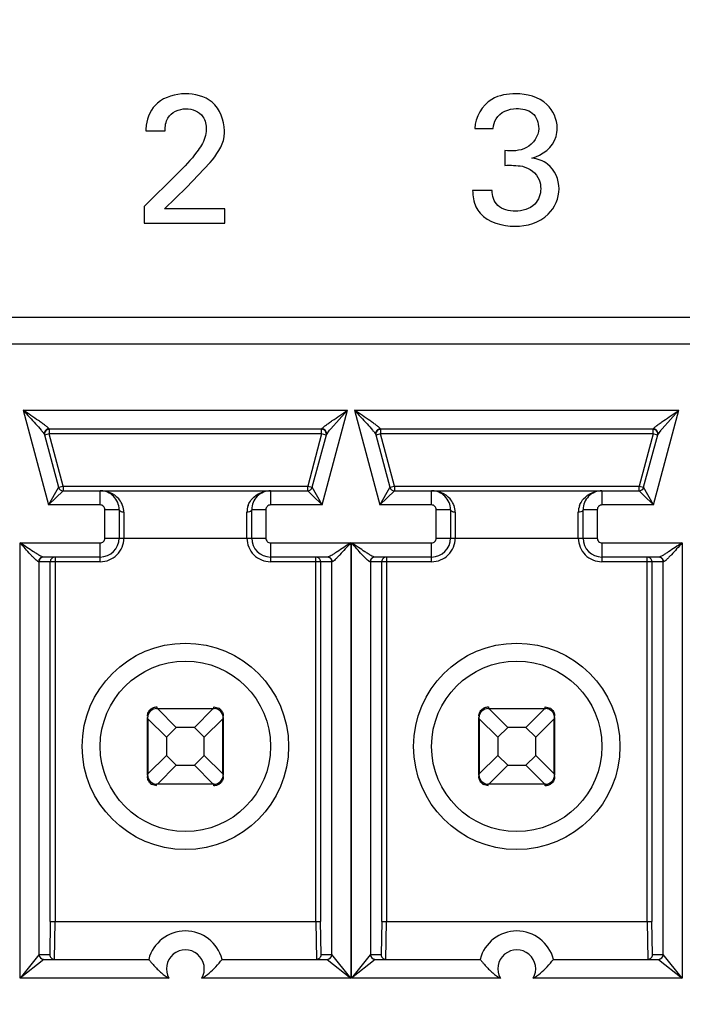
# Model space of a CAD drawing. Header units: inches. Extents: x 0 to 34, y 0 to 22.
# Tile 9 of 125: x 7.733 to 7.94, y 5.382 to 5.689. Entities that reach past the tile are written whole.
import ezdxf

# ---------------------------------------------------------------- set-up
doc = ezdxf.new("R2010")
doc.units = ezdxf.units.IN
doc.header["$LTSCALE"] = 1.87
doc.header["$MEASUREMENT"] = 0
doc.layers.get('0').update_dxf_attribs({"linetype": 'CONTINUOUS'})
doc.layers.add('DIMENSIONS', color=7, linetype='CONTINUOUS')
doc.styles.get("Standard").update_dxf_attribs({"font": 'txt', "width": 0.8})
doc.dimstyles.new('DIMSTYLE_2', dxfattribs={"dimtxt": 0.125, "dimasz": 0.18, "dimexe": 0.125, "dimexo": 0.0625, "dimgap": 0.09, "dimtad": 0, "dimtih": 1, "dimtoh": 1, "dimdec": 3, "dimlfac": 1.3333333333, "dimzin": 4, "dimdsep": 46, "dimtxsty": 'STANDARD', "dimblk": '_FILLED', "dimblk1": '_FILLED', "dimblk2": '_FILLED', "dimcen": 0.09, "dimadec": 0, "dimazin": 0, "dimtp": 0.001, "dimtm": 0.001, "dimtfac": 1, "dimtdec": 3, "dimtofl": 0, "dimtmove": 0, "dimatfit": 3, "dimldrblk": '_FILLED', "dimfxl": 1, "dimtolj": 1, "dimtzin": 4, "dimarcsym": 0})

# ---------------------------------------------------------------- blocks, each defined once
blk = doc.blocks.new('*D20')
at = {"layer": 'DIMENSIONS', "color": 2, "linetype": 'CONTINUOUS'}
blk.add_line((8.8549853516, 6.4662113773), (5.68896, 6.4662113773), dxfattribs=at)
at = {"layer": 'DIMENSIONS', "color": 2, "linetype": 'CONTINUOUS', "insert": (5.62646, 6.5287113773), "char_height": 0.125, "width": 1.325, "attachment_point": 3, "line_spacing_factor": 0.9}
blk.add_mtext('1.944{\\Ftxt.shx;\\W1.000000;\\H0.125000; }[49.39]', dxfattribs=at)
blk = doc.blocks.new('_FILLED')
at = {"color": 0, "linetype": 'BYBLOCK'}
blk.add_solid([(0, 0), (-1, 0.1736111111), (-1, -0.1736111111)], dxfattribs=at)

msp = doc.modelspace()

# ---------------------------------------------------------------- linework, layer by layer
at = {"color": 7, "linetype": 'CONTINUOUS'}
for p, q in [((7.7727530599, 5.654774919), (7.7787645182, 5.654774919)), ((7.8752916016, 5.6555176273), (7.8810697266, 5.6555176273)), ((7.8846707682, 5.6486509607), (7.8846707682, 5.6440176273)), ((7.7854582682, 5.6370947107), (7.7927822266, 5.6448770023)), ((7.7825384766, 5.6413832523), (7.7721832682, 5.631199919)), ((7.7785405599, 5.6305134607), (7.7854582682, 5.6370947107)), ((7.8807238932, 5.6361801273), (7.8746613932, 5.6361801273)), ((7.7721832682, 5.631199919), (7.7721832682, 5.6259915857)), ((7.7973603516, 5.6305134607), (7.7785405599, 5.6305134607)), ((7.7973603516, 5.6259915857), (7.7973603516, 5.6305134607)), ((7.7721832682, 5.6259915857), (7.7973603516, 5.6259915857)), ((8.6865363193, 5.5965361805), (7.1936583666, 5.5965361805)), ((8.6782863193, 5.5882861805), (7.2831145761, 5.5882861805)), ((7.7344954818, 5.5676170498), (7.7424074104, 5.5380893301)), ((7.7344954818, 5.5676170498), (7.8356602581, 5.5676170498)), ((7.8277479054, 5.5380893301), (7.8356602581, 5.5676170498)), ((7.8304201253, 5.5618537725), (7.8356600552, 5.5676171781)), ((7.8378419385, 5.5676170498), (7.8457538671, 5.5380893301)), ((7.8378419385, 5.5676170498), (7.9390067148, 5.5676170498)), ((7.9310943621, 5.5380893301), (7.9390067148, 5.5676170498)), ((7.933766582, 5.5618537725), (7.9390065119, 5.5676171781)), ((7.7411212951, 5.5600020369), (7.7455127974, 5.5436127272)), ((7.7425873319, 5.5602349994), (7.7411829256, 5.5598586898)), ((7.742587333, 5.5617113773), (7.7425473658, 5.5618306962)), ((7.7425873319, 5.5617113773), (7.7425873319, 5.5602349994)), ((7.8275679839, 5.5617113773), (7.7425873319, 5.5617113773)), ((7.746938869, 5.5439948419), (7.7425873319, 5.5602349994)), ((7.8275679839, 5.5602349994), (7.7425873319, 5.5602349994)), ((7.8275679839, 5.5602349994), (7.8232164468, 5.5439948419)), ((7.8246425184, 5.5436127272), (7.829034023, 5.5600020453)), ((7.8275679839, 5.5602349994), (7.8275679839, 5.5615135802)), ((7.8289940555, 5.5598528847), (7.8275679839, 5.5602349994)), ((7.8276079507, 5.5618306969), (7.8275679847, 5.5617113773)), ((7.8278371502, 5.5618069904), (7.827607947, 5.5618306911)), ((7.829034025, 5.5600020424), (7.8300551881, 5.5614251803)), ((7.8444677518, 5.5600020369), (7.8488592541, 5.5436127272)), ((7.8459337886, 5.5602349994), (7.8445293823, 5.5598586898)), ((7.8459337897, 5.5617113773), (7.8458938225, 5.5618306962)), ((7.8459337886, 5.5617113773), (7.8459337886, 5.5602349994)), ((7.9309144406, 5.5617113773), (7.8459337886, 5.5617113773)), ((7.8502853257, 5.5439948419), (7.8459337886, 5.5602349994)), ((7.9309144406, 5.5602349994), (7.8459337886, 5.5602349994)), ((7.9309144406, 5.5602349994), (7.9265629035, 5.5439948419)), ((7.9279889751, 5.5436127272), (7.9323804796, 5.5600020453)), ((7.9309544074, 5.5618306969), (7.9309144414, 5.5617113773)), ((7.9309144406, 5.5602349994), (7.9309144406, 5.5615135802)), ((7.9323405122, 5.5598528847), (7.9309144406, 5.5602349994)), ((7.9311836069, 5.5618069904), (7.9309544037, 5.5618306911)), ((7.9323804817, 5.5600020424), (7.9334016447, 5.5614251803)), ((7.7455127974, 5.5436127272), (7.746938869, 5.5439948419)), ((7.746938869, 5.5439948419), (7.746938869, 5.5425408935)), ((7.746938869, 5.5439948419), (7.8232164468, 5.5439948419)), ((7.8232164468, 5.542518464), (7.8232164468, 5.5439948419)), ((7.8232164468, 5.5439948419), (7.8246208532, 5.5436185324)), ((7.8488592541, 5.5436127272), (7.8502853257, 5.5439948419)), ((7.8502853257, 5.5439948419), (7.8502853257, 5.5425408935)), ((7.8502853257, 5.5439948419), (7.9265629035, 5.5439948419)), ((7.9265629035, 5.542518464), (7.9265629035, 5.5439948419)), ((7.9265629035, 5.5439948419), (7.9279673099, 5.5436185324)), ((7.7453989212, 5.5434101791), (7.7424074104, 5.5380893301)), ((7.7424074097, 5.5380893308), (7.7469323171, 5.542512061)), ((7.7455127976, 5.5436127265), (7.7453989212, 5.5434101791)), ((7.7469388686, 5.542518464), (7.8232164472, 5.542518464)), ((7.7585028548, 5.5380893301), (7.7585028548, 5.542518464)), ((7.8116524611, 5.542518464), (7.8116524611, 5.5380893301)), ((7.8232164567, 5.5425184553), (7.8235522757, 5.5421902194)), ((7.8235522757, 5.5421902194), (7.824673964, 5.5410938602)), ((7.8277479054, 5.5380893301), (7.8246468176, 5.5436050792)), ((7.824673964, 5.5410938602), (7.8277479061, 5.5380893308)), ((7.8457538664, 5.5380893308), (7.8502787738, 5.542512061)), ((7.8487453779, 5.5434101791), (7.8457538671, 5.5380893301)), ((7.8488592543, 5.5436127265), (7.8487453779, 5.5434101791)), ((7.8502853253, 5.542518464), (7.9265629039, 5.542518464)), ((7.8618493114, 5.5380893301), (7.8618493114, 5.542518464)), ((7.9149989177, 5.542518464), (7.9149989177, 5.5380893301)), ((7.9265629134, 5.5425184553), (7.9268987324, 5.5421902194)), ((7.9268987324, 5.5421902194), (7.9280204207, 5.5410938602)), ((7.9310943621, 5.5380893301), (7.9279932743, 5.5436050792)), ((7.9280204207, 5.5410938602), (7.9310943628, 5.5380893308)), ((7.7585028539, 5.5380893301), (7.7424074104, 5.5380893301)), ((7.8277479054, 5.5380893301), (7.8116524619, 5.5380893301)), ((7.8618493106, 5.5380893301), (7.8457538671, 5.5380893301)), ((7.9310943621, 5.5380893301), (7.9149989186, 5.5380893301)), ((7.7644083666, 5.5366129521), (7.7599792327, 5.5366129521)), ((7.7599792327, 5.5277546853), (7.7599792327, 5.5366129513)), ((7.7644083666, 5.5366129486), (7.7644083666, 5.5277546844)), ((7.7658847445, 5.5358076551), (7.7658847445, 5.5277546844)), ((7.8042705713, 5.5277546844), (7.8042705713, 5.5358076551)), ((7.8101760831, 5.5366129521), (7.8057469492, 5.5366129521)), ((7.8057469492, 5.5277546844), (7.8057469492, 5.5366129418)), ((7.8101760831, 5.5366129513), (7.8101760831, 5.5277546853)), ((7.8677548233, 5.5366129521), (7.8633256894, 5.5366129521)), ((7.8633256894, 5.5277546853), (7.8633256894, 5.5366129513)), ((7.8677548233, 5.5366129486), (7.8677548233, 5.5277546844)), ((7.8692312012, 5.5358076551), (7.8692312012, 5.5277546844)), ((7.907617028, 5.5277546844), (7.907617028, 5.5358076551)), ((7.9135225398, 5.5366129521), (7.9090934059, 5.5366129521)), ((7.9090934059, 5.5277546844), (7.9090934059, 5.5366129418)), ((7.9135225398, 5.5366129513), (7.9135225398, 5.5277546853)), ((7.7335117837, 5.3904514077), (7.7335117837, 5.5262783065)), ((7.7335117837, 5.5262783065), (7.7585028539, 5.5262783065)), ((7.7585028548, 5.5203727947), (7.7585028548, 5.5262783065)), ((7.7599792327, 5.5277546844), (7.8101760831, 5.5277546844)), ((7.8116524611, 5.5262783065), (7.8116524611, 5.5203727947)), ((7.8116524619, 5.5262783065), (7.8366434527, 5.5262783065)), ((7.8366434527, 5.5262783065), (7.8366434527, 5.3904513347)), ((7.8368582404, 5.3904514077), (7.8368582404, 5.5262783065)), ((7.8368582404, 5.5262783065), (7.8618493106, 5.5262783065)), ((7.8618493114, 5.5203727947), (7.8618493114, 5.5262783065)), ((7.8633256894, 5.5277546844), (7.9135225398, 5.5277546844)), ((7.9149989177, 5.5262783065), (7.9149989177, 5.5203727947)), ((7.9149989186, 5.5262783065), (7.9399899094, 5.5262783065)), ((7.9399899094, 5.5262783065), (7.9399899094, 5.3904513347)), ((7.7585028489, 5.5203727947), (7.739298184, 5.5203727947)), ((7.7394165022, 5.5203727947), (7.7394165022, 5.3978334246)), ((7.7585028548, 5.5218491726), (7.7407447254, 5.5218491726)), ((7.7429470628, 5.4081672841), (7.7429470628, 5.5203727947)), ((7.7444231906, 5.5218491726), (7.7444231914, 5.4081681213)), ((7.8294105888, 5.5218491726), (7.8116524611, 5.5218491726)), ((7.8308571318, 5.5203727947), (7.8116524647, 5.5203727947)), ((7.8257321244, 5.4081681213), (7.8257321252, 5.5218267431)), ((7.827208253, 5.5203727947), (7.827208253, 5.408167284)), ((7.8307388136, 5.3978334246), (7.8307388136, 5.5203727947)), ((7.8618493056, 5.5203727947), (7.8426446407, 5.5203727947)), ((7.8427629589, 5.5203727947), (7.8427629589, 5.3978334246)), ((7.8618493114, 5.5218491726), (7.8440911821, 5.5218491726)), ((7.8462935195, 5.4081672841), (7.8462935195, 5.5203727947)), ((7.8477696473, 5.5218491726), (7.8477696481, 5.4081681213)), ((7.9327570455, 5.5218491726), (7.9149989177, 5.5218491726)), ((7.9342035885, 5.5203727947), (7.9149989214, 5.5203727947)), ((7.9290785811, 5.4081681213), (7.9290785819, 5.5218267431)), ((7.9305547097, 5.5203727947), (7.9305547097, 5.408167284)), ((7.9340852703, 5.3978334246), (7.9340852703, 5.5203727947)), ((7.7761011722, 5.4746012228), (7.7762225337, 5.4745930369)), ((7.7762193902, 5.4751015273), (7.7762193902, 5.4746050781)), ((7.7762194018, 5.4746050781), (7.793935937, 5.4746050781)), ((7.7762225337, 5.4745930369), (7.7764512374, 5.4744952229)), ((7.782248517, 5.4686995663), (7.7764720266, 5.4744760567)), ((7.7936832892, 5.4744760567), (7.7764720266, 5.4744760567)), ((7.7936832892, 5.4744760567), (7.7879067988, 5.4686995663)), ((7.7936832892, 5.4744760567), (7.7939323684, 5.4745929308)), ((7.7939323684, 5.4745929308), (7.7940623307, 5.4745997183)), ((7.7939359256, 5.4748264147), (7.7939359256, 5.4751015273)), ((7.7939359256, 5.4751015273), (7.7954123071, 5.4747192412)), ((7.8794476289, 5.4746012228), (7.8795689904, 5.4745930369)), ((7.8795658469, 5.4751015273), (7.8795658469, 5.4746050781)), ((7.8795658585, 5.4746050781), (7.8972823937, 5.4746050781)), ((7.8795689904, 5.4745930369), (7.8797976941, 5.4744952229)), ((7.8855949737, 5.4686995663), (7.8798184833, 5.4744760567)), ((7.8970297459, 5.4744760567), (7.8798184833, 5.4744760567)), ((7.8970297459, 5.4744760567), (7.8912532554, 5.4686995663)), ((7.8970297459, 5.4744760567), (7.8972788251, 5.4745929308)), ((7.8972788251, 5.4745929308), (7.8974087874, 5.4745997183)), ((7.8972823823, 5.4748264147), (7.8972823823, 5.4751015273)), ((7.8972823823, 5.4751015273), (7.8987587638, 5.4747192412)), ((7.7732666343, 5.4539357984), (7.7732666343, 5.4716523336)), ((7.7732787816, 5.471648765), (7.7732719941, 5.4717787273)), ((7.7733956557, 5.4713996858), (7.7732787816, 5.471648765)), ((7.7733956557, 5.4713996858), (7.7791721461, 5.4656231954)), ((7.7733956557, 5.4713996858), (7.7733956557, 5.4541884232)), ((7.7909831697, 5.4656231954), (7.7967596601, 5.4713996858)), ((7.7967596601, 5.4541884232), (7.7967596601, 5.4713996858)), ((7.7968766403, 5.4716491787), (7.7967788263, 5.471420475)), ((7.7968848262, 5.4717705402), (7.7968766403, 5.4716491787)), ((7.7968886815, 5.4720134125), (7.7968886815, 5.4722480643)), ((7.7968886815, 5.4716523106), (7.7968886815, 5.4539357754)), ((7.876613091, 5.4539357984), (7.876613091, 5.4716523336)), ((7.8766252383, 5.471648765), (7.8766184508, 5.4717787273)), ((7.8767421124, 5.4713996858), (7.8766252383, 5.471648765)), ((7.8767421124, 5.4713996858), (7.8825186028, 5.4656231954)), ((7.8767421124, 5.4713996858), (7.8767421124, 5.4541884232)), ((7.8943296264, 5.4656231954), (7.9001061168, 5.4713996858)), ((7.9001061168, 5.4541884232), (7.9001061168, 5.4713996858)), ((7.900223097, 5.4716491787), (7.900125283, 5.471420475)), ((7.9002312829, 5.4717705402), (7.900223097, 5.4716491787)), ((7.9002351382, 5.4720134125), (7.9002351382, 5.4722480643)), ((7.9002351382, 5.4716523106), (7.9002351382, 5.4539357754)), ((7.7791721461, 5.4656231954), (7.782248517, 5.4686995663)), ((7.7879067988, 5.4686995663), (7.782248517, 5.4686995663)), ((7.7879067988, 5.4686995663), (7.7909831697, 5.4656231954)), ((7.8825186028, 5.4656231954), (7.8855949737, 5.4686995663)), ((7.8912532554, 5.4686995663), (7.8855949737, 5.4686995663)), ((7.8912532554, 5.4686995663), (7.8943296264, 5.4656231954)), ((7.7791721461, 5.4656231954), (7.7791721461, 5.4599649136)), ((7.7909831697, 5.4599649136), (7.7909831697, 5.4656231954)), ((7.8825186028, 5.4656231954), (7.8825186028, 5.4599649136)), ((7.8943296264, 5.4599649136), (7.8943296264, 5.4656231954)), ((7.7791721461, 5.4599649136), (7.7733956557, 5.4541884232)), ((7.782248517, 5.4568885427), (7.7791721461, 5.4599649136)), ((7.7909831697, 5.4599649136), (7.7879067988, 5.4568885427)), ((7.7967596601, 5.4541884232), (7.7909831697, 5.4599649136)), ((7.8825186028, 5.4599649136), (7.8767421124, 5.4541884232)), ((7.8855949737, 5.4568885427), (7.8825186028, 5.4599649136)), ((7.8943296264, 5.4599649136), (7.8912532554, 5.4568885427)), ((7.9001061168, 5.4541884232), (7.8943296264, 5.4599649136)), ((7.7764720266, 5.4511120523), (7.782248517, 5.4568885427)), ((7.782248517, 5.4568885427), (7.7879067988, 5.4568885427)), ((7.7879067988, 5.4568885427), (7.7936832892, 5.4511120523)), ((7.8798184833, 5.4511120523), (7.8855949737, 5.4568885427)), ((7.8855949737, 5.4568885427), (7.8912532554, 5.4568885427)), ((7.8912532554, 5.4568885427), (7.8970297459, 5.4511120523)), ((7.7732666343, 5.4535746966), (7.7732666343, 5.4533400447)), ((7.7732704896, 5.4538175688), (7.7732786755, 5.4539389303)), ((7.7732786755, 5.4539389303), (7.7733764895, 5.454167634)), ((7.7967596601, 5.4541884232), (7.7968765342, 5.453939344)), ((7.7968765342, 5.453939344), (7.7968833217, 5.4538093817)), ((7.876613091, 5.4535746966), (7.876613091, 5.4533400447)), ((7.8766169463, 5.4538175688), (7.8766251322, 5.4539389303)), ((7.8766251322, 5.4539389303), (7.8767229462, 5.454167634)), ((7.9001061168, 5.4541884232), (7.9002229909, 5.453939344)), ((7.9002229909, 5.453939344), (7.9002297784, 5.4538093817)), ((7.7762193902, 5.4504865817), (7.7747430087, 5.4508688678)), ((7.7762229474, 5.4509951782), (7.7760929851, 5.4509883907)), ((7.793935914, 5.4509830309), (7.7762193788, 5.4509830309)), ((7.7764720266, 5.4511120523), (7.7762229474, 5.4509951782)), ((7.7764720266, 5.4511120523), (7.7936832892, 5.4511120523)), ((7.7939327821, 5.4509950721), (7.7937040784, 5.4510928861)), ((7.7940541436, 5.4509868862), (7.7939327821, 5.4509950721)), ((7.7939359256, 5.4504865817), (7.7939359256, 5.4509830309)), ((7.8795658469, 5.4504865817), (7.8780894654, 5.4508688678)), ((7.8795694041, 5.4509951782), (7.8794394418, 5.4509883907)), ((7.8972823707, 5.4509830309), (7.8795658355, 5.4509830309)), ((7.8798184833, 5.4511120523), (7.8795694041, 5.4509951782)), ((7.8798184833, 5.4511120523), (7.8970297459, 5.4511120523)), ((7.8972792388, 5.4509950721), (7.8970505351, 5.4510928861)), ((7.8974006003, 5.4509868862), (7.8972792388, 5.4509950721)), ((7.8972823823, 5.4504865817), (7.8972823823, 5.4509830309)), ((7.7429470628, 5.4081672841), (7.7427570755, 5.3978334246)), ((7.7429470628, 5.4081680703), (7.827208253, 5.4081680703)), ((7.7442332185, 5.3963570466), (7.7444231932, 5.4081681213)), ((7.8257321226, 5.4081681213), (7.8259220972, 5.3963570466)), ((7.8273982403, 5.3978334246), (7.827208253, 5.408167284)), ((7.8462935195, 5.4081672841), (7.8461035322, 5.3978334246)), ((7.8462935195, 5.4081680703), (7.9305547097, 5.4081680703)), ((7.8475796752, 5.3963570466), (7.8477696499, 5.4081681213)), ((7.9290785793, 5.4081681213), (7.9292685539, 5.3963570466)), ((7.930744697, 5.3978334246), (7.9305547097, 5.408167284)), ((7.7409045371, 5.3963570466), (7.7335115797, 5.3904515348)), ((7.73934216, 5.3977392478), (7.7335119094, 5.3904514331)), ((7.7394164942, 5.3978321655), (7.73934216, 5.3977392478)), ((7.7394165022, 5.3978334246), (7.7427570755, 5.3978334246)), ((7.7408951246, 5.3963570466), (7.7736416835, 5.3963570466)), ((7.7965136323, 5.3963570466), (7.8292601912, 5.3963570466)), ((7.8273982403, 5.3978334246), (7.8307388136, 5.3978334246)), ((7.8292507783, 5.3963570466), (7.8366435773, 5.3904515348)), ((7.8366434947, 5.3904513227), (7.8307505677, 5.3978174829)), ((7.8442509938, 5.3963570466), (7.8368580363, 5.3904515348)), ((7.8426886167, 5.3977392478), (7.836858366, 5.3904514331)), ((7.8427629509, 5.3978321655), (7.8426886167, 5.3977392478)), ((7.8427629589, 5.3978334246), (7.8461035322, 5.3978334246)), ((7.8442415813, 5.3963570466), (7.8769881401, 5.3963570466)), ((7.899860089, 5.3963570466), (7.9326066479, 5.3963570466)), ((7.930744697, 5.3978334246), (7.9340852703, 5.3978334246)), ((7.9325972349, 5.3963570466), (7.939990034, 5.3904515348)), ((7.9399899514, 5.3904513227), (7.9340970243, 5.3978174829)), ((7.7799633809, 5.3904514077), (7.7335117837, 5.3904514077)), ((7.8366434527, 5.3904513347), (7.7901919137, 5.3904513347)), ((7.8833098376, 5.3904514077), (7.8368582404, 5.3904514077)), ((7.9399899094, 5.3904513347), (7.8935383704, 5.3904513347))]:
    msp.add_line(p, q, dxfattribs=at)
for centre, radius in [((7.7850776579, 5.4627940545), 0.0321850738), ((7.8884241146, 5.4627940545), 0.0321850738), ((7.7850776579, 5.4627940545), 0.0265748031), ((7.8884241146, 5.4627940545), 0.0265748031)]:
    msp.add_circle(centre, radius, dxfattribs=at)
for centre, radius, start, end in [((7.7425873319, 5.5602349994), 0.001476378, 89.9999999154, 195), ((7.8275679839, 5.5602349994), 0.001476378, 344.9999999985, 90), ((7.8637382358, 5.5331144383), 0.0440005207, 139.219800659, 139.9528085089), ((7.8459337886, 5.5602349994), 0.001476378, 89.9999999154, 195), ((7.9309144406, 5.5602349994), 0.001476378, 344.9999999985, 90), ((7.9670846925, 5.5331144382), 0.0440005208, 139.2198006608, 139.9528085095), ((7.746938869, 5.5439948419), 0.001476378, 195.0000002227, 270), ((7.7585028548, 5.5366129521), 0.0059055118, 359.9999659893, 89.9999999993), ((7.8116524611, 5.5366129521), 0.0059055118, 89.998497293, 179.9999999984), ((7.8232164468, 5.5439948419), 0.001476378, 270, 344.999999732), ((7.8502853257, 5.5439948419), 0.001476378, 195.0000002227, 270), ((7.8618493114, 5.5366129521), 0.0059055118, 359.9999659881, 89.9999999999), ((7.9149989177, 5.5366129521), 0.0059055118, 89.998497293, 179.9999999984), ((7.9265629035, 5.5439948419), 0.001476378, 270, 344.999999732), ((7.7585028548, 5.5366129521), 0.0014763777, 359.9999660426, 90.0000339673), ((7.7597336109, 5.5358047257), 0.0061511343, 0.0272859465, 20.333575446), ((7.8104219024, 5.5358046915), 0.0061513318, 159.6707399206, 179.9723960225), ((7.8116524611, 5.5366129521), 0.0014763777, 89.9999660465, 180.0000339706), ((7.8618493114, 5.5366129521), 0.0014763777, 359.9999660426, 90.0000339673), ((7.8630800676, 5.5358047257), 0.0061511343, 0.0272859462, 20.3335754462), ((7.9137683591, 5.5358046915), 0.0061513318, 159.6707399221, 179.9723960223), ((7.9149989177, 5.5366129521), 0.0014763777, 89.9999660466, 180.0000339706), ((7.7585028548, 5.5277546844), 0.0073818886, 269.9999542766, 360), ((7.7585028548, 5.5277546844), 0.0014763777, 269.9999660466, 3.39706e-05), ((7.7585028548, 5.5277546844), 0.0059055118, 270.000000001, 359.9999999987), ((7.8116524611, 5.5277546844), 0.007381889, 180, 270.0000286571), ((7.8116524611, 5.5277546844), 0.0059055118, 180.0000000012, 269.9999999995), ((7.8116524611, 5.5277546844), 0.0014763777, 179.9999660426, 270.0000339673), ((7.8618493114, 5.5277546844), 0.0073818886, 269.9999542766, 360), ((7.8618493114, 5.5277546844), 0.0014763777, 269.9999660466, 3.39706e-05), ((7.8618493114, 5.5277546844), 0.0059055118, 270.000000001, 359.9999999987), ((7.9149989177, 5.5277546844), 0.007381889, 180, 270.0000286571), ((7.9149989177, 5.5277546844), 0.0059055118, 180.0000000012, 269.9999999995), ((7.9149989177, 5.5277546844), 0.0014763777, 179.9999660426, 270.0000339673), ((7.7408922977, 5.520373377), 0.0014757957, 89.9870702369, 180.0226083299), ((7.7444228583, 5.520373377), 0.0014757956, 89.9870695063, 180.0226090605), ((7.8257327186, 5.5203736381), 0.0014755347, 359.9672506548, 90.0230707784), ((7.8292630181, 5.520373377), 0.0014757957, 359.9773916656, 90.0129297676), ((7.8442387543, 5.520373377), 0.0014757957, 89.9870702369, 180.0226083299), ((7.847769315, 5.520373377), 0.0014757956, 89.9870695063, 180.0226090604), ((7.9290791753, 5.5203736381), 0.0014755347, 359.9672506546, 90.0230707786), ((7.9326094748, 5.520373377), 0.0014757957, 359.9773916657, 90.0129297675), ((7.7762193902, 5.4716523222), 0.0029527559, 90, 179.9997786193), ((7.7762247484, 5.4742286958), 0.0003497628, 45.0095822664, 49.6428266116), ((7.7939359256, 5.4716523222), 0.0029527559, 0, 89.9997786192), ((7.7939730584, 5.4721393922), 0.0029541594, 48.9879842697, 60.8436828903), ((7.8795658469, 5.4716523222), 0.0029527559, 90, 179.9997786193), ((7.8795712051, 5.4742286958), 0.0003497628, 45.0095822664, 49.6428266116), ((7.8972823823, 5.4716523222), 0.0029527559, 0, 89.9997786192), ((7.8973195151, 5.4721393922), 0.0029541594, 48.9879842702, 60.8436828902), ((7.7965122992, 5.471646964), 0.0003497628, 315.0095822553, 319.6428266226), ((7.8998587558, 5.471646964), 0.0003497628, 315.0095822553, 319.6428266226), ((7.7762193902, 5.4539357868), 0.0029527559, 180, 269.9997786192), ((7.7736430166, 5.453941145), 0.0003497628, 135.0095822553, 139.6428266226), ((7.7939359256, 5.4539357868), 0.0029527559, 270, 359.9997786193), ((7.8795658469, 5.4539357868), 0.0029527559, 180, 269.9997786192), ((7.8769894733, 5.453941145), 0.0003497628, 135.0095822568, 139.6428266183), ((7.8972823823, 5.4539357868), 0.0029527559, 270, 359.9997786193), ((7.7761822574, 5.4534487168), 0.0029541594, 228.9879842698, 240.8436828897), ((7.7939305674, 5.4513594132), 0.0003497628, 225.0095822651, 229.6428266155), ((7.8795287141, 5.4534487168), 0.0029541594, 228.9879842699, 240.8436828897), ((7.8972770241, 5.4513594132), 0.0003497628, 225.0095822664, 229.6428266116), ((7.7850776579, 5.3934042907), 0.0118110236, 14.4775121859, 165.5224878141), ((7.8884241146, 5.3934042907), 0.0118110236, 14.4775121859, 165.5224878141), ((7.740893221, 5.3978327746), 0.0014767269, 180.0715289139, 269.9964389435), ((7.7442328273, 5.3978327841), 0.0014757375, 179.9751317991, 270.0151896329), ((7.7850776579, 5.3934042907), 0.0059053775, 329.9979909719, 210.0012922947), ((7.8259224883, 5.3978327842), 0.0014757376, 269.9848155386, 0.024863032), ((7.8292620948, 5.3978327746), 0.0014767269, 270.0035613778, 359.9284706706), ((7.8442396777, 5.3978327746), 0.0014767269, 180.0715289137, 269.9964389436), ((7.847579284, 5.3978327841), 0.0014757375, 179.9751317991, 270.0151896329), ((7.8884241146, 5.3934042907), 0.0059053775, 329.9979909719, 210.0012922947), ((7.929268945, 5.3978327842), 0.0014757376, 269.9848155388, 0.0248630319), ((7.9326085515, 5.3978327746), 0.0014767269, 270.0035613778, 359.9284706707)]:
    msp.add_arc(centre, radius, start, end, dxfattribs=at)
for points in [[(7.7850009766, 5.666331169), (7.781984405, 5.666331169), (7.7787088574, 5.665431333), (7.7764145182, 5.6634728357)], [(7.7886624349, 5.648193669), (7.7868510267, 5.645736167), (7.7847253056, 5.6435135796), (7.7825384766, 5.6413832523)], [(7.8846707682, 5.6440176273), (7.8865038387, 5.6440690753), (7.8883646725, 5.6440792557), (7.8901645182, 5.643728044)], [(7.8770009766, 5.629140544), (7.879535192, 5.6262076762), (7.8839988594, 5.6250207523), (7.8878749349, 5.6250207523)], [(7.7469323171, 5.542512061), (7.7469344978, 5.5425141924), (7.7469366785, 5.5425163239), (7.7469388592, 5.5425184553)], [(7.8246468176, 5.5436050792), (7.8246453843, 5.5436076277), (7.824643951, 5.5436101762), (7.8246425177, 5.5436127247)], [(7.8502787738, 5.542512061), (7.8502809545, 5.5425141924), (7.8502831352, 5.5425163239), (7.8502853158, 5.5425184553)], [(7.9279932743, 5.5436050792), (7.927991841, 5.5436076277), (7.9279904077, 5.5436101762), (7.9279889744, 5.5436127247)], [(7.8307505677, 5.3978174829), (7.8307466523, 5.3978223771), (7.830742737, 5.3978272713), (7.8307388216, 5.3978321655)], [(7.9340970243, 5.3978174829), (7.934093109, 5.3978223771), (7.9340891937, 5.3978272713), (7.9340852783, 5.3978321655)]]:
    msp.add_open_spline(points, degree=3, dxfattribs=at)
for points, knots in [([(7.7972478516, 5.654774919), (7.7972478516, 5.6580237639), (7.79469202, 5.6648590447), (7.7879312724, 5.666331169), (7.7850009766, 5.666331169)], [0, 0, 0, 0, 0.5257761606, 1, 1, 1, 1]), ([(7.8881093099, 5.666331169), (7.8855496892, 5.666331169), (7.8791410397, 5.6654698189), (7.8754113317, 5.6590307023), (7.8752916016, 5.6555176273)], [0, 0, 0, 0, 0.4213550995, 1, 1, 1, 1]), ([(7.9010384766, 5.6556290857), (7.9010384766, 5.6583233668), (7.8982480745, 5.6647319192), (7.8915246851, 5.666331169), (7.8881093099, 5.666331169)], [0, 0, 0, 0, 0.4409873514, 1, 1, 1, 1]), ([(7.7764145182, 5.6634728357), (7.7744532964, 5.6617702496), (7.7729039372, 5.6585318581), (7.7727713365, 5.6553626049), (7.7727530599, 5.654774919)], [0, 0, 0, 0, 0.8154010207, 1, 1, 1, 1]), ([(7.7787645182, 5.654774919), (7.7787645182, 5.6561441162), (7.7791307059, 5.6598901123), (7.7831259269, 5.6616978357), (7.7852343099, 5.6616978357)], [0, 0, 0, 0, 0.3937212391, 1, 1, 1, 1]), ([(7.7852343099, 5.6616978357), (7.7871867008, 5.6616978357), (7.7909464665, 5.6601721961), (7.7915822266, 5.6565993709), (7.7915822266, 5.6552332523)], [0, 0, 0, 0, 0.5883336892, 1, 1, 1, 1]), ([(7.8810697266, 5.6555176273), (7.8811788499, 5.6565746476), (7.8820003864, 5.6600548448), (7.8859322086, 5.661753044), (7.8882822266, 5.661753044)], [0, 0, 0, 0, 0.3113815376, 1, 1, 1, 1]), ([(7.8882822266, 5.661753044), (7.890007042, 5.661753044), (7.8938801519, 5.6611089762), (7.8952603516, 5.6572497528), (7.8952603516, 5.6555176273)], [0, 0, 0, 0, 0.4989426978, 1, 1, 1, 1]), ([(7.7915822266, 5.6552332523), (7.7915822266, 5.6535223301), (7.7906319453, 5.6509687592), (7.7891644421, 5.6488841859), (7.7886624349, 5.648193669)], [0, 0, 0, 0, 0.6671212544, 1, 1, 1, 1]), ([(7.7927822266, 5.6448770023), (7.7946759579, 5.6472734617), (7.7971701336, 5.6504518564), (7.7972478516, 5.6541591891), (7.7972478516, 5.654774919)], [0, 0, 0, 0, 0.8322312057, 1, 1, 1, 1]), ([(7.8952603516, 5.6555176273), (7.8952603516, 5.653157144), (7.8919389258, 5.6483810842), (7.8869402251, 5.6484521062), (7.8846707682, 5.6486509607)], [0, 0, 0, 0, 0.5088744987, 1, 1, 1, 1]), ([(7.8931447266, 5.646306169), (7.8964175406, 5.6470404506), (7.9005260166, 5.6504735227), (7.9010384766, 5.6547408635), (7.9010384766, 5.6556290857)], [0, 0, 0, 0, 0.790631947, 1, 1, 1, 1]), ([(7.9016082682, 5.636693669), (7.9016082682, 5.6395271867), (7.8994954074, 5.6445771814), (7.8948766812, 5.6460595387), (7.8931447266, 5.646306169)], [0, 0, 0, 0, 0.6182745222, 1, 1, 1, 1]), ([(7.8901645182, 5.643728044), (7.8923569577, 5.6432577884), (7.8954628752, 5.640923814), (7.8958916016, 5.6376843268), (7.8958916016, 5.6367488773)], [0, 0, 0, 0, 0.705625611, 1, 1, 1, 1]), ([(7.8746613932, 5.6361801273), (7.8747147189, 5.6344421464), (7.8750420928, 5.631829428), (7.8764874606, 5.6297208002), (7.8770009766, 5.629140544)], [0, 0, 0, 0, 0.6917423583, 1, 1, 1, 1]), ([(7.8879874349, 5.6297103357), (7.8860634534, 5.6297103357), (7.882024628, 5.6305801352), (7.8806968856, 5.6345193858), (7.8807238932, 5.6361801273)], [0, 0, 0, 0, 0.5366840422, 1, 1, 1, 1]), ([(7.8878749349, 5.6250207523), (7.8915365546, 5.6250207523), (7.8986387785, 5.6270364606), (7.9016082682, 5.6338201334), (7.9016082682, 5.636693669)], [0, 0, 0, 0, 0.5602957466, 1, 1, 1, 1]), ([(7.8958916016, 5.6367488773), (7.8958916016, 5.635023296), (7.8944295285, 5.6308862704), (7.890129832, 5.6297103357), (7.8879874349, 5.6297103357)], [0, 0, 0, 0, 0.4461196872, 1, 1, 1, 1]), ([(7.7425473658, 5.5618306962), (7.7424846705, 5.5620179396), (7.7420211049, 5.5623657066), (7.7413145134, 5.5629561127), (7.7403286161, 5.5636512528), (7.7388567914, 5.5646821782), (7.7368961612, 5.5660073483), (7.7353039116, 5.5670753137), (7.7344955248, 5.5676168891)], [0, 0, 0, 0, 0.0596382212, 0.1621485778, 0.2859691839, 0.420752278, 0.7061191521, 1, 1, 1, 1]), ([(7.7344955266, 5.5676168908), (7.7351534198, 5.5669052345), (7.7364511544, 5.5655029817), (7.7383144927, 5.5634610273), (7.7397541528, 5.5618603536), (7.7406532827, 5.5607474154), (7.7410110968, 5.5602779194), (7.7410993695, 5.5600649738)], [0, 0, 0, 0, 0.289527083, 0.5706388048, 0.8263771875, 0.9311356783, 1, 1, 1, 1]), ([(7.8276079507, 5.5618306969), (7.8276706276, 5.5620179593), (7.8281342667, 5.5623657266), (7.8288408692, 5.5629561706), (7.8298268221, 5.5636513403), (7.8312987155, 5.5646822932), (7.8332593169, 5.566007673), (7.8348518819, 5.5670752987), (7.8356603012, 5.5676168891)], [0, 0, 0, 0, 0.0596393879, 0.1621508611, 0.2859718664, 0.4207549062, 0.7061209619, 1, 1, 1, 1]), ([(7.8458938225, 5.5618306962), (7.8458311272, 5.5620179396), (7.8453675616, 5.5623657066), (7.8446609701, 5.5629561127), (7.8436750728, 5.5636512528), (7.842203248, 5.5646821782), (7.8402426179, 5.5660073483), (7.8386503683, 5.5670753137), (7.8378419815, 5.5676168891)], [0, 0, 0, 0, 0.0596382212, 0.1621485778, 0.2859691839, 0.420752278, 0.7061191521, 1, 1, 1, 1]), ([(7.8378419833, 5.5676168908), (7.8384998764, 5.5669052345), (7.8397976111, 5.5655029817), (7.8416609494, 5.5634610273), (7.8431006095, 5.5618603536), (7.8439997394, 5.5607474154), (7.8443575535, 5.5602779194), (7.8444458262, 5.5600649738)], [0, 0, 0, 0, 0.289527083, 0.5706388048, 0.8263771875, 0.9311356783, 1, 1, 1, 1]), ([(7.9309544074, 5.5618306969), (7.9310170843, 5.5620179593), (7.9314807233, 5.5623657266), (7.9321873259, 5.5629561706), (7.9331732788, 5.5636513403), (7.9346451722, 5.5646822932), (7.9366057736, 5.566007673), (7.9381983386, 5.5670752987), (7.9390067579, 5.5676168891)], [0, 0, 0, 0, 0.0596393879, 0.1621508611, 0.2859718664, 0.4207549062, 0.7061209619, 1, 1, 1, 1]), ([(7.7425473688, 5.5618306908), (7.7421136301, 5.5618260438), (7.7412072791, 5.5614024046), (7.7410108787, 5.5604140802), (7.7411212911, 5.5600020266)], [0, 0, 0, 0, 0.5041689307, 1, 1, 1, 1]), ([(7.7410993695, 5.5600649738), (7.7411038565, 5.5600541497), (7.7411118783, 5.5600334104), (7.741118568, 5.5600121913), (7.7411212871, 5.5600020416)], [0, 0, 0, 0, 0.5272143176, 1, 1, 1, 1]), ([(7.8290340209, 5.5600020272), (7.8291341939, 5.5603758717), (7.8289985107, 5.5612698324), (7.8282327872, 5.5617320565), (7.8278371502, 5.5618069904)], [0, 0, 0, 0, 0.490098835, 1, 1, 1, 1]), ([(7.8458938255, 5.5618306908), (7.8454600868, 5.5618260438), (7.8445537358, 5.5614024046), (7.8443573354, 5.5604140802), (7.8444677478, 5.5600020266)], [0, 0, 0, 0, 0.5041689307, 1, 1, 1, 1]), ([(7.8444458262, 5.5600649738), (7.8444503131, 5.5600541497), (7.844458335, 5.5600334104), (7.8444650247, 5.5600121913), (7.8444677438, 5.5600020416)], [0, 0, 0, 0, 0.5272143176, 1, 1, 1, 1]), ([(7.9323804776, 5.5600020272), (7.9324806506, 5.5603758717), (7.9323449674, 5.5612698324), (7.9315792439, 5.5617320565), (7.9311836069, 5.5618069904)], [0, 0, 0, 0, 0.490098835, 1, 1, 1, 1]), ([(7.7642792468, 5.5399861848), (7.7635523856, 5.5408167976), (7.7617199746, 5.5421010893), (7.7595492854, 5.5425184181), (7.7585028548, 5.542518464)], [0, 0, 0, 0, 0.5133269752, 1, 1, 1, 1]), ([(7.8058756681, 5.5399857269), (7.8066025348, 5.5408164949), (7.8084351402, 5.5421011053), (7.8106061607, 5.5425184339), (7.8116527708, 5.542518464)], [0, 0, 0, 0, 0.513311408, 1, 1, 1, 1]), ([(7.8676257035, 5.5399861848), (7.8668988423, 5.5408167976), (7.8650664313, 5.5421010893), (7.8628957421, 5.5425184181), (7.8618493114, 5.542518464)], [0, 0, 0, 0, 0.5133269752, 1, 1, 1, 1]), ([(7.9092221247, 5.5399857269), (7.9099489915, 5.5408164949), (7.9117815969, 5.5421011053), (7.9139526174, 5.5425184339), (7.9149992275, 5.542518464)], [0, 0, 0, 0, 0.513311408, 1, 1, 1, 1]), ([(7.7655014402, 5.5379421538), (7.7654293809, 5.5381373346), (7.7651168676, 5.5388706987), (7.7646667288, 5.539543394), (7.7642792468, 5.5399861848)], [0, 0, 0, 0, 0.2612313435, 1, 1, 1, 1]), ([(7.804653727, 5.5379417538), (7.8047257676, 5.5381369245), (7.8050382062, 5.5388702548), (7.8054882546, 5.5395429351), (7.8058756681, 5.5399857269)], [0, 0, 0, 0, 0.2612312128, 1, 1, 1, 1]), ([(7.8688478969, 5.5379421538), (7.8687758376, 5.5381373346), (7.8684633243, 5.5388706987), (7.8680131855, 5.539543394), (7.8676257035, 5.5399861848)], [0, 0, 0, 0, 0.2612313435, 1, 1, 1, 1]), ([(7.9080001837, 5.5379417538), (7.9080722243, 5.5381369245), (7.9083846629, 5.5388702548), (7.9088347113, 5.5395429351), (7.9092221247, 5.5399857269)], [0, 0, 0, 0, 0.2612312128, 1, 1, 1, 1]), ([(7.7658847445, 5.5358076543), (7.7657014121, 5.535807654), (7.7651590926, 5.5358528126), (7.764408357, 5.5362158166), (7.7644083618, 5.5366129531)], [0, 0, 0, 0, 0.3158349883, 1, 1, 1, 1]), ([(7.8057469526, 5.5366129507), (7.8057469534, 5.536506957), (7.8054795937, 5.5359297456), (7.8047562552, 5.5358076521), (7.8042705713, 5.5358076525)], [0, 0, 0, 0, 0.1791410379, 1, 1, 1, 1]), ([(7.8692312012, 5.5358076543), (7.8690478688, 5.535807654), (7.8685055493, 5.5358528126), (7.8677548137, 5.5362158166), (7.8677548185, 5.5366129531)], [0, 0, 0, 0, 0.3158349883, 1, 1, 1, 1]), ([(7.9090934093, 5.5366129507), (7.9090934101, 5.536506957), (7.9088260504, 5.5359297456), (7.9081027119, 5.5358076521), (7.907617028, 5.5358076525)], [0, 0, 0, 0, 0.1791410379, 1, 1, 1, 1]), ([(7.7392382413, 5.520381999), (7.7390799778, 5.520425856), (7.7387336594, 5.5207068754), (7.7381781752, 5.5212066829), (7.7375046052, 5.5218954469), (7.7364839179, 5.5229767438), (7.7351466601, 5.5244512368), (7.7340644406, 5.5256605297), (7.7335117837, 5.5262785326)], [0, 0, 0, 0, 0.0597954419, 0.1561486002, 0.2756103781, 0.4090231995, 0.6981352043, 1, 1, 1, 1]), ([(7.7407447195, 5.5218491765), (7.7405817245, 5.521849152), (7.7401738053, 5.5220332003), (7.7395049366, 5.5223806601), (7.7386626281, 5.5228908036), (7.7373644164, 5.5237124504), (7.7356353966, 5.5248527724), (7.7342317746, 5.5257954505), (7.7335119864, 5.5262783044)], [0, 0, 0, 0, 0.0575095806, 0.1514701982, 0.2696264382, 0.4033267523, 0.6941869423, 1, 1, 1, 1]), ([(7.8366433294, 5.5262783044), (7.8359235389, 5.5257954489), (7.8345199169, 5.5248527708), (7.8327908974, 5.523712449), (7.831492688, 5.5228908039), (7.8306503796, 5.5223806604), (7.8299815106, 5.5220332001), (7.8295735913, 5.521849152), (7.8294105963, 5.5218491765)], [0, 0, 0, 0, 0.3058140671, 0.596673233, 0.7303734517, 0.8485297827, 0.9424904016, 1, 1, 1, 1]), ([(7.8366434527, 5.5262784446), (7.8360761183, 5.5256440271), (7.8349668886, 5.5244048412), (7.8335968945, 5.5228944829), (7.8325575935, 5.5217994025), (7.8318784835, 5.5211072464), (7.8313451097, 5.5206494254), (7.8310008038, 5.5203727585), (7.8308571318, 5.5203727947)], [0, 0, 0, 0, 0.3077267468, 0.6016108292, 0.7362753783, 0.8552949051, 0.948052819, 1, 1, 1, 1]), ([(7.842584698, 5.520381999), (7.8424264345, 5.520425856), (7.8420801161, 5.5207068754), (7.8415246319, 5.5212066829), (7.8408510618, 5.5218954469), (7.8398303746, 5.5229767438), (7.8384931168, 5.5244512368), (7.8374108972, 5.5256605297), (7.8368582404, 5.5262785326)], [0, 0, 0, 0, 0.0597954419, 0.1561486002, 0.2756103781, 0.4090231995, 0.6981352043, 1, 1, 1, 1]), ([(7.8440911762, 5.5218491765), (7.8439281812, 5.521849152), (7.843520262, 5.5220332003), (7.8428513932, 5.5223806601), (7.8420090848, 5.5228908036), (7.840710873, 5.5237124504), (7.8389818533, 5.5248527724), (7.8375782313, 5.5257954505), (7.8368584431, 5.5262783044)], [0, 0, 0, 0, 0.0575095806, 0.1514701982, 0.2696264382, 0.4033267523, 0.6941869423, 1, 1, 1, 1]), ([(7.9399897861, 5.5262783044), (7.9392699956, 5.5257954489), (7.9378663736, 5.5248527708), (7.936137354, 5.523712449), (7.9348391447, 5.5228908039), (7.9339968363, 5.5223806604), (7.9333279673, 5.5220332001), (7.932920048, 5.521849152), (7.932757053, 5.5218491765)], [0, 0, 0, 0, 0.3058140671, 0.596673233, 0.7303734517, 0.8485297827, 0.9424904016, 1, 1, 1, 1]), ([(7.9399899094, 5.5262784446), (7.939422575, 5.5256440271), (7.9383133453, 5.5244048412), (7.9369433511, 5.5228944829), (7.9359040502, 5.5217994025), (7.9352249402, 5.5211072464), (7.9346915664, 5.5206494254), (7.9343472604, 5.5203727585), (7.9342035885, 5.5203727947)], [0, 0, 0, 0, 0.3077267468, 0.6016108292, 0.7362753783, 0.8552949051, 0.948052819, 1, 1, 1, 1]), ([(7.739298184, 5.5203727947), (7.7392886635, 5.5203727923), (7.7392683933, 5.5203746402), (7.7392485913, 5.5203791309), (7.7392382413, 5.520381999)], [0, 0, 0, 0, 0.4699048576, 1, 1, 1, 1]), ([(7.740744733, 5.5218491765), (7.7403745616, 5.5218491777), (7.7395995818, 5.5215268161), (7.7392981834, 5.5207483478), (7.7392981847, 5.5203727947)], [0, 0, 0, 0, 0.4963916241, 1, 1, 1, 1]), ([(7.8308571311, 5.5203727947), (7.8308571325, 5.5207483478), (7.8305557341, 5.5215268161), (7.8297807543, 5.5218491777), (7.8294105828, 5.5218491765)], [0, 0, 0, 0, 0.5036083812, 1, 1, 1, 1]), ([(7.8426446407, 5.5203727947), (7.8426351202, 5.5203727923), (7.84261485, 5.5203746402), (7.842595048, 5.5203791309), (7.842584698, 5.520381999)], [0, 0, 0, 0, 0.4699048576, 1, 1, 1, 1]), ([(7.8440911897, 5.5218491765), (7.8437210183, 5.5218491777), (7.8429460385, 5.5215268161), (7.84264464, 5.5207483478), (7.8426446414, 5.5203727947)], [0, 0, 0, 0, 0.4963916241, 1, 1, 1, 1]), ([(7.9342035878, 5.5203727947), (7.9342035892, 5.5207483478), (7.9339021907, 5.5215268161), (7.933127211, 5.5218491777), (7.9327570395, 5.5218491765)], [0, 0, 0, 0, 0.5036083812, 1, 1, 1, 1]), ([(7.7732666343, 5.4722480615), (7.7732666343, 5.4726442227), (7.7734431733, 5.4734501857), (7.773941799, 5.4741056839), (7.774243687, 5.4743685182)], [0, 0, 0, 0, 0.4974188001, 1, 1, 1, 1]), ([(7.774243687, 5.4743685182), (7.7745117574, 5.4746019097), (7.7751413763, 5.4749743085), (7.7758610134, 5.4751015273), (7.7762193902, 5.4751015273)], [0, 0, 0, 0, 0.4979386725, 1, 1, 1, 1]), ([(7.7940623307, 5.4745997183), (7.7940665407, 5.4746000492), (7.7940751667, 5.4746005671), (7.7940838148, 5.4746005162), (7.7940882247, 5.4746003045)], [0, 0, 0, 0, 0.4888888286, 1, 1, 1, 1]), ([(7.7959116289, 5.4743685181), (7.7962135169, 5.4741056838), (7.7967121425, 5.4734501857), (7.7968886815, 5.4726442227), (7.7968886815, 5.4722480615)], [0, 0, 0, 0, 0.5025812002, 1, 1, 1, 1]), ([(7.876613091, 5.4722480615), (7.876613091, 5.4726442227), (7.87678963, 5.4734501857), (7.8772882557, 5.4741056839), (7.8775901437, 5.4743685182)], [0, 0, 0, 0, 0.4974188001, 1, 1, 1, 1]), ([(7.8775901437, 5.4743685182), (7.8778582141, 5.4746019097), (7.878487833, 5.4749743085), (7.8792074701, 5.4751015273), (7.8795658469, 5.4751015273)], [0, 0, 0, 0, 0.4979386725, 1, 1, 1, 1]), ([(7.8974087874, 5.4745997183), (7.8974129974, 5.4746000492), (7.8974216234, 5.4746005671), (7.8974302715, 5.4746005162), (7.8974346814, 5.4746003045)], [0, 0, 0, 0, 0.4888888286, 1, 1, 1, 1]), ([(7.8992580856, 5.4743685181), (7.8995599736, 5.4741056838), (7.9000585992, 5.4734501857), (7.9002351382, 5.4726442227), (7.9002351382, 5.4722480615)], [0, 0, 0, 0, 0.5025812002, 1, 1, 1, 1]), ([(7.7732719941, 5.4717787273), (7.7732716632, 5.4717829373), (7.7732711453, 5.4717915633), (7.7732711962, 5.4718002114), (7.7732714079, 5.4718046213)], [0, 0, 0, 0, 0.4888888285, 1, 1, 1, 1]), ([(7.8766184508, 5.4717787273), (7.8766181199, 5.4717829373), (7.876617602, 5.4717915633), (7.8766176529, 5.4718002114), (7.8766178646, 5.4718046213)], [0, 0, 0, 0, 0.4888888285, 1, 1, 1, 1]), ([(7.7742436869, 5.4512195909), (7.7739417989, 5.4514824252), (7.7734431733, 5.4521379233), (7.7732666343, 5.4529438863), (7.7732666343, 5.4533400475)], [0, 0, 0, 0, 0.5025812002, 1, 1, 1, 1]), ([(7.7968886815, 5.4533400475), (7.7968886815, 5.4529438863), (7.7967121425, 5.4521379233), (7.7962135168, 5.4514824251), (7.7959116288, 5.4512195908)], [0, 0, 0, 0, 0.4974188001, 1, 1, 1, 1]), ([(7.7968833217, 5.4538093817), (7.7968836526, 5.4538051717), (7.7968841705, 5.4537965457), (7.7968841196, 5.4537878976), (7.7968839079, 5.4537834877)], [0, 0, 0, 0, 0.4888888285, 1, 1, 1, 1]), ([(7.8775901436, 5.4512195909), (7.8772882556, 5.4514824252), (7.87678963, 5.4521379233), (7.876613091, 5.4529438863), (7.876613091, 5.4533400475)], [0, 0, 0, 0, 0.5025812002, 1, 1, 1, 1]), ([(7.9002351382, 5.4533400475), (7.9002351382, 5.4529438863), (7.9000585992, 5.4521379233), (7.8995599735, 5.4514824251), (7.8992580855, 5.4512195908)], [0, 0, 0, 0, 0.4974188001, 1, 1, 1, 1]), ([(7.9002297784, 5.4538093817), (7.9002301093, 5.4538051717), (7.9002306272, 5.4537965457), (7.9002305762, 5.4537878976), (7.9002303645, 5.4537834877)], [0, 0, 0, 0, 0.4888888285, 1, 1, 1, 1]), ([(7.7760929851, 5.4509883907), (7.7760887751, 5.4509880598), (7.7760801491, 5.4509875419), (7.776071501, 5.4509875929), (7.7760670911, 5.4509878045)], [0, 0, 0, 0, 0.4888888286, 1, 1, 1, 1]), ([(7.7959116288, 5.4512195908), (7.7956435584, 5.4509861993), (7.7950139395, 5.4506138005), (7.7942943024, 5.4504865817), (7.7939359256, 5.4504865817)], [0, 0, 0, 0, 0.4979386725, 1, 1, 1, 1]), ([(7.8794394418, 5.4509883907), (7.8794352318, 5.4509880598), (7.8794266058, 5.4509875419), (7.8794179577, 5.4509875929), (7.8794135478, 5.4509878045)], [0, 0, 0, 0, 0.4888888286, 1, 1, 1, 1]), ([(7.8992580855, 5.4512195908), (7.8989900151, 5.4509861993), (7.8983603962, 5.4506138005), (7.8976407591, 5.4504865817), (7.8972823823, 5.4504865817)], [0, 0, 0, 0, 0.4979386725, 1, 1, 1, 1]), ([(7.7736416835, 5.3963570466), (7.7736608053, 5.3963570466), (7.7736892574, 5.3962608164), (7.7738090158, 5.3961636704), (7.7739677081, 5.3959322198), (7.774309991, 5.3955237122), (7.7748487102, 5.3948681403), (7.7756294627, 5.3940009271), (7.7765512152, 5.3930599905), (7.777949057, 5.3917913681), (7.7791229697, 5.3909367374), (7.7799633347, 5.3904515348)], [0, 0, 0, 0, 0.0065940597, 0.026074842, 0.0576180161, 0.100015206, 0.2115405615, 0.3490609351, 0.5027436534, 0.66537127, 1, 1, 1, 1]), ([(7.7901919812, 5.3904515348), (7.7918220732, 5.3913927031), (7.7940329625, 5.3933318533), (7.7958971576, 5.3955687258), (7.7965136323, 5.3963570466)], [0, 0, 0, 0, 0.6503701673, 1, 1, 1, 1]), ([(7.8769881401, 5.3963570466), (7.877007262, 5.3963570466), (7.877035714, 5.3962608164), (7.8771554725, 5.3961636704), (7.8773141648, 5.3959322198), (7.8776564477, 5.3955237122), (7.8781951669, 5.3948681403), (7.8789759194, 5.3940009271), (7.8798976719, 5.3930599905), (7.8812955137, 5.3917913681), (7.8824694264, 5.3909367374), (7.8833097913, 5.3904515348)], [0, 0, 0, 0, 0.0065940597, 0.026074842, 0.0576180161, 0.100015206, 0.2115405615, 0.3490609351, 0.5027436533, 0.66537127, 1, 1, 1, 1]), ([(7.8935384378, 5.3904515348), (7.8951685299, 5.3913927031), (7.8973794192, 5.3933318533), (7.8992436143, 5.3955687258), (7.899860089, 5.3963570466)], [0, 0, 0, 0, 0.6503701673, 1, 1, 1, 1])]:
    msp.add_open_spline(points, degree=3, knots=knots, dxfattribs=at)

# ---------------------------------------------------------------- dimensions: what is measured, and where the dimension line sits
at = {"layer": 'DIMENSIONS', "color": 2, "linetype": 'CONTINUOUS'}
dim = msp.add_ordinate_dim(feature_location=(8.8549853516, 6.4662113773), offset=(-3.1660253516, 0), dtype=0, origin=(8.9174853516, 5.0079863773), dimstyle='DIMSTYLE_2', override={"dimtad": 1, "dimtih": 0, "dimtoh": 0}, dxfattribs=at)
dim.commit()
dim.dimension.update_dxf_attribs({"geometry": '*D20', "text_midpoint": (4.96396, 6.4662113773)})

doc.saveas('drawing.dxf')
